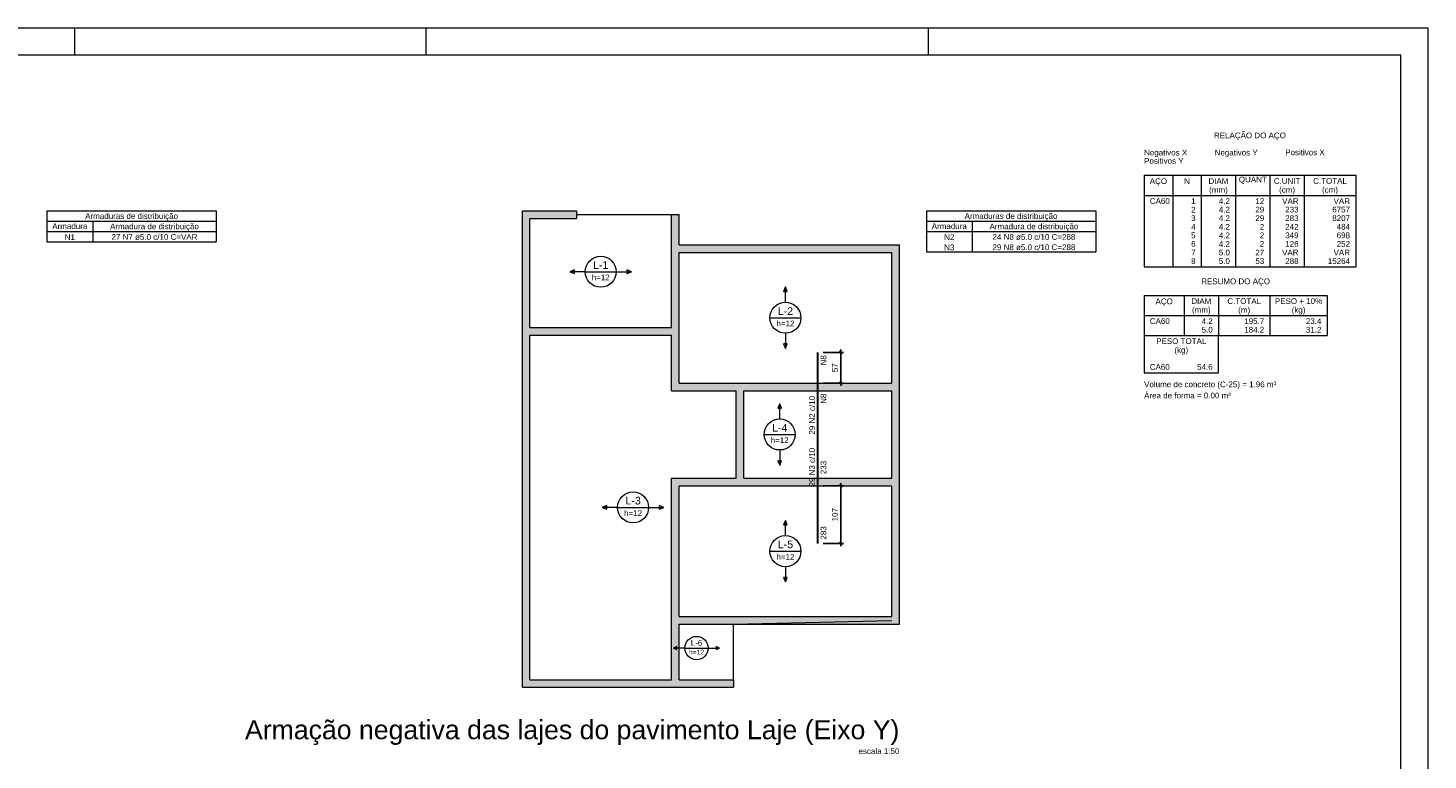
# Model space of a CAD drawing. Header units: millimetres. Extents: x 337 to 624, y -381 to -65.
# Tile 135 of 138: x 572 to 624, y -157 to -129. Entities that reach past the tile are written whole.
import ezdxf

# ---------------------------------------------------------------- set-up
doc = ezdxf.new("R2010")
doc.units = ezdxf.units.MM
doc.header["$MEASUREMENT"] = 0
doc.layers.get('0').update_dxf_attribs({"lineweight": 5})
for name, color, linetype, lineweight in [('Descrição da armadura', 7, 'Continuous', 5), ('DT-Armadura negativa', 4, 'Continuous', 30), ('DT-Cotas', 7, 'Continuous', 5), ('DT-Hachura viga em laje', 254, 'Continuous', 5), ('DT-Relação do aço', 7, 'Continuous', 5), ('DT-Textos', 7, 'Continuous', 5), ('DT-Título', 102, 'Continuous', 20), ('FO-Vigas', 1, 'Continuous', 20), ('PRANCHA 01', 7, 'Continuous', 20), ('Textos armaduras', 7, 'Continuous', 5)]:
    doc.layers.add(name, color=color, linetype=linetype, lineweight=lineweight)
doc.styles.add('Arial', font='arial.ttf')
doc.dimstyles.new('UM_50.000000', dxfattribs={"dimtxt": 0.18, "dimasz": 0.1, "dimexe": 0.1, "dimexo": 0.2, "dimgap": 0, "dimtad": 1, "dimtih": 1, "dimtoh": 1, "dimdec": 1, "dimlfac": 50, "dimzin": 0, "dimdsep": 46, "dimtxsty": 'Standard', "dimcen": 0.09, "dimdle": 0.1, "dimadec": 1, "dimazin": 2, "dimtfac": 1, "dimtdec": 4, "dimtofl": 0, "dimtmove": 0, "dimatfit": 3, "dimfxl": 1, "dimtolj": 1, "dimarcsym": 0})

# ---------------------------------------------------------------- blocks, each defined once
blk = doc.blocks.new('_Oblique')
at = {"color": 0, "linetype": 'ByBlock', "lineweight": -2}
blk.add_line((-0.5, -0.5), (0.5, 0.5), dxfattribs=at)
blk = doc.blocks.new('*D225')
at = {"layer": 'Defpoints', "color": 0, "transparency": 16777216}
for p in [(601.202, -141.45), (601.202, -142.59), (602.05, -142.59)]:
    blk.add_point(p, dxfattribs=at)
at = {"layer": 'DT-Cotas', "color": 0, "lineweight": -2, "transparency": 16777216}
for p, q in [((601.402, -141.45), (602.15, -141.45)), ((602.05, -141.35), (602.05, -142.69)), ((601.402, -142.59), (602.15, -142.59))]:
    blk.add_line(p, q, dxfattribs=at)
at = {"layer": 'DT-Cotas', "color": 0, "lineweight": -2, "transparency": 16777216, "xscale": 0.1, "yscale": 0.1, "zscale": 0.1}
for p, rotation in [((602.05, -141.45), 90), ((602.05, -142.59), 270)]:
    blk.add_blockref('_Oblique', p, dxfattribs=dict(at, rotation=rotation))
at = {"layer": 'DT-Cotas', "color": 7, "transparency": 16777216, "insert": (601.838, -142.02), "char_height": 0.2118, "attachment_point": 5, "rotation": 90, "style": 'Arial'}
blk.add_mtext('\\A1;57', dxfattribs=at)
blk = doc.blocks.new('*D226')
at = {"layer": 'Defpoints', "color": 0, "transparency": 16777216}
for p in [(601.202, -146.39), (602.05, -146.39), (601.202, -148.53)]:
    blk.add_point(p, dxfattribs=at)
at = {"layer": 'DT-Cotas', "color": 0, "lineweight": -2, "transparency": 16777216}
for p, q in [((601.402, -146.39), (602.15, -146.39)), ((602.05, -148.63), (602.05, -146.29)), ((601.402, -148.53), (602.15, -148.53))]:
    blk.add_line(p, q, dxfattribs=at)
at = {"layer": 'DT-Cotas', "color": 0, "lineweight": -2, "transparency": 16777216, "xscale": 0.1, "yscale": 0.1, "zscale": 0.1}
for p, rotation in [((602.05, -146.39), 90), ((602.05, -148.53), 270)]:
    blk.add_blockref('_Oblique', p, dxfattribs=dict(at, rotation=rotation))
at = {"layer": 'DT-Cotas', "color": 7, "transparency": 16777216, "insert": (601.838, -147.46), "char_height": 0.2118, "attachment_point": 5, "rotation": 90, "style": 'Arial'}
blk.add_mtext('\\A1;107', dxfattribs=at)

msp = doc.modelspace()

# ---------------------------------------------------------------- hatches: boundary and pattern name
at = {"layer": 'DT-Hachura viga em laje', "linetype": 'Continuous'}
for points in [[(590.5423, -140.5304), (590.5423, -140.5304), (590.5423, -136.4906), (590.2623, -136.2106), (590.2623, -140.6704), (590.4023, -140.6704), (590.5423, -140.5304)], [(592.2623, -136.2106), (592.2623, -136.2106), (590.2623, -136.2106), (590.5423, -136.4906), (592.2623, -136.4906), (592.2623, -136.2106)], [(596.0623, -137.4704), (596.0623, -137.4704), (596.0623, -136.3506), (595.7823, -136.3506), (595.7823, -137.6104), (595.9223, -137.6104), (596.0623, -137.4704)], [(596.0623, -137.7506), (596.0623, -137.7506), (595.9223, -137.6106), (595.7823, -137.6106), (595.7823, -140.5304), (595.9223, -140.6704), (596.0623, -140.6704), (596.0623, -137.7506)], [(604.2223, -137.4706), (604.2223, -137.4706), (596.0623, -137.4706), (595.9223, -137.6106), (596.0623, -137.7504), (603.9423, -137.7504), (604.2223, -137.4706)], [(604.2223, -137.4704), (604.2223, -137.4704), (603.9423, -137.7504), (603.9423, -142.5904), (604.0823, -142.7304), (604.2223, -142.7304), (604.2223, -137.4704)], [(590.5423, -140.8104), (590.5423, -140.8104), (590.4023, -140.6704), (590.2623, -140.6704), (590.2623, -146.1304), (590.5423, -146.1304), (590.5423, -140.8104)], [(595.9223, -140.6706), (595.9223, -140.6706), (595.7823, -140.5306), (590.5423, -140.5306), (590.4023, -140.6706), (590.5423, -140.8104), (595.7823, -140.8104), (595.9223, -140.6706)], [(596.0623, -142.5902), (596.0623, -142.5902), (596.0623, -140.6706), (595.9223, -140.6706), (595.7823, -140.8106), (595.7823, -142.8704), (596.0623, -142.5902)], [(598.3223, -142.7306), (598.3223, -142.7306), (598.3223, -142.5904), (596.0623, -142.5904), (595.7823, -142.8704), (598.1823, -142.8704), (598.3223, -142.7306)], [(598.4623, -146.1104), (598.4623, -146.1104), (598.4623, -142.8706), (598.3223, -142.7304), (598.1825, -142.8706), (598.1825, -146.1104), (598.3223, -146.2504), (598.4623, -146.1104)], [(604.0823, -142.7306), (604.0823, -142.7306), (603.9423, -142.5906), (598.3225, -142.5906), (598.3225, -142.7306), (598.4625, -142.8704), (603.9423, -142.8704), (604.0823, -142.7306)], [(604.2223, -142.7304), (604.2223, -142.7304), (604.0823, -142.7304), (603.9423, -142.8706), (603.9423, -146.1104), (604.0823, -146.2504), (604.2223, -146.2504), (604.2223, -142.7304)], [(590.5421, -153.5706), (590.5421, -153.5706), (590.5421, -146.1304), (590.2623, -146.1304), (590.2623, -153.8506), (590.5421, -153.5706)], [(596.0623, -151.2306), (596.0623, -151.2306), (596.0623, -146.3904), (595.7823, -146.1104), (595.7823, -151.3706), (595.9223, -151.3706), (596.0623, -151.2306)], [(598.3223, -146.2506), (598.3223, -146.2506), (598.1823, -146.1106), (595.7823, -146.1106), (596.0625, -146.3904), (598.3223, -146.3904), (598.3223, -146.2506)], [(604.0823, -146.2506), (604.0823, -146.2506), (603.9423, -146.1106), (598.4625, -146.1106), (598.3225, -146.2506), (598.3225, -146.3904), (603.9423, -146.3904), (604.0823, -146.2506)], [(604.2223, -146.2504), (604.2223, -146.2504), (604.0823, -146.2504), (603.9423, -146.3904), (603.9423, -151.2306), (604.2223, -151.5106), (604.2223, -146.2504)], [(603.9423, -151.2306), (603.9423, -151.2306), (596.0625, -151.2306), (595.9223, -151.3706), (596.0623, -151.5106), (604.2223, -151.5106), (603.9423, -151.2306)], [(596.0623, -153.5706), (596.0623, -153.5706), (596.0623, -151.5106), (595.9223, -151.3706), (595.7823, -151.3706), (595.7823, -153.5706), (595.9223, -153.7106), (596.0623, -153.5706)], [(595.9223, -153.7106), (595.9223, -153.7106), (595.7823, -153.5706), (590.5423, -153.5706), (590.2623, -153.8506), (595.9223, -153.8506), (595.9223, -153.7106)], [(598.0823, -153.5706), (598.0823, -153.5706), (596.0623, -153.5706), (595.9223, -153.7106), (595.9223, -153.8506), (598.0823, -153.8506), (598.0823, -153.5706)]]:
    msp.add_hatch(color=256, dxfattribs=at).paths.add_polyline_path(points)

# ---------------------------------------------------------------- linework, layer by layer
at = {"layer": 'DT-Armadura negativa'}
for p, q in [((601.2024, -146.1104), (601.2024, -141.4504)), ((601.2024, -148.5304), (601.2024, -142.8704))]:
    msp.add_line(p, q, dxfattribs=at)
at = {"layer": 'DT-Relação do aço', "linetype": 'Continuous'}
for p, q in [((613.283, -134.8978), (621.1196, -134.8978)), ((613.283, -134.8978), (613.283, -138.2866)), ((614.342, -134.8978), (614.342, -138.2866)), ((615.401, -134.8978), (615.401, -138.2866)), ((616.6718, -134.8978), (616.6718, -138.2866)), ((617.9426, -134.8978), (617.9426, -138.2866)), ((619.2134, -134.8978), (619.2134, -138.2866)), ((621.1196, -134.8978), (621.1196, -138.2866)), ((613.283, -135.6391), (621.1196, -135.6391)), ((613.283, -138.2866), (621.1196, -138.2866)), ((613.283, -139.3456), (613.283, -140.8282)), ((613.283, -139.3456), (620.0606, -139.3456)), ((614.7656, -139.3456), (614.7656, -140.8282)), ((616.0364, -139.3456), (616.0364, -140.8282)), ((617.9426, -139.3456), (617.9426, -140.8282)), ((620.0606, -139.3456), (620.0606, -140.8282)), ((613.283, -140.0869), (620.0606, -140.0869)), ((613.283, -140.8282), (620.0606, -140.8282)), ((613.283, -140.8282), (613.283, -142.2049)), ((616.0364, -142.2049), (616.0364, -140.8282)), ((613.283, -142.2049), (616.0364, -142.2049))]:
    msp.add_line(p, q, dxfattribs=at)
at = {"layer": 'DT-Relação do aço'}
for p, q in [((572.6595, -136.2106), (578.9287, -136.2106)), ((572.6595, -136.2106), (572.6595, -137.3543)), ((578.9287, -136.2106), (578.9287, -137.3543)), ((605.2223, -136.2106), (611.4916, -136.2106)), ((605.2223, -136.2106), (605.2223, -137.7355)), ((611.4916, -136.2106), (611.4916, -137.7355)), ((572.6595, -136.5918), (578.9287, -136.5918)), ((574.3539, -136.5918), (574.3539, -137.3543)), ((605.2223, -136.5918), (611.4916, -136.5918)), ((606.9167, -136.5918), (606.9167, -137.7355)), ((572.6595, -136.9731), (578.9287, -136.9731)), ((572.6595, -137.3543), (578.9287, -137.3543)), ((605.2223, -136.9731), (611.4916, -136.9731)), ((605.2223, -137.7355), (611.4916, -137.7355))]:
    msp.add_line(p, q, dxfattribs=at)
at = {"layer": 'DT-Textos'}
for p, q in [((592.1923, -138.3949), (592.0229, -138.4655)), ((592.1923, -138.5361), (592.1923, -138.3949)), ((594.3018, -138.4655), (594.1323, -138.3949)), ((594.1323, -138.3949), (594.1323, -138.5361)), ((592.0229, -138.4655), (592.1923, -138.5361)), ((592.5877, -138.4655), (593.737, -138.4655)), ((594.1323, -138.5361), (594.3018, -138.4655)), ((600.0023, -139.0309), (599.9317, -139.2004)), ((599.9317, -139.2004), (600.0729, -139.2004)), ((600.0729, -139.2004), (600.0023, -139.0309)), ((599.4277, -140.1704), (600.577, -140.1704)), ((600.0729, -141.1404), (599.9317, -141.1404)), ((599.9317, -141.1404), (600.0023, -141.3098)), ((600.0023, -141.3098), (600.0729, -141.1404)), ((599.7904, -143.3509), (599.7198, -143.5204)), ((599.7198, -143.5204), (599.861, -143.5204)), ((599.861, -143.5204), (599.7904, -143.3509)), ((599.2158, -144.4904), (600.3651, -144.4904)), ((599.861, -145.4604), (599.7198, -145.4604)), ((599.7198, -145.4604), (599.7904, -145.6298)), ((599.7904, -145.6298), (599.861, -145.4604)), ((593.3924, -147.1199), (593.223, -147.1905)), ((593.223, -147.1905), (593.3924, -147.2611)), ((593.3924, -147.2611), (593.3924, -147.1199)), ((593.7878, -147.1905), (594.9371, -147.1905)), ((595.5019, -147.1905), (595.3324, -147.1199)), ((595.3324, -147.1199), (595.3324, -147.2611)), ((595.3324, -147.2611), (595.5019, -147.1905)), ((600.0023, -147.671), (599.9317, -147.8405)), ((600.0729, -147.8405), (600.0023, -147.671)), ((599.9317, -147.8405), (600.0729, -147.8405)), ((599.4277, -148.8105), (600.577, -148.8105)), ((600.0729, -149.7805), (599.9317, -149.7805)), ((599.9317, -149.7805), (600.0023, -149.9499)), ((600.0023, -149.9499), (600.0729, -149.7805)), ((595.9843, -152.3426), (595.8573, -152.3956)), ((595.8573, -152.3956), (595.9843, -152.4486)), ((595.9843, -152.4486), (595.9843, -152.3426)), ((596.2813, -152.3956), (597.1433, -152.3956)), ((597.5673, -152.3956), (597.4403, -152.3426)), ((597.4403, -152.3426), (597.4403, -152.4486)), ((597.4403, -152.4486), (597.5673, -152.3956))]:
    msp.add_line(p, q, dxfattribs=at)
for points in [[(592.5877, -138.4655), (592.0229, -138.4655)], [(593.737, -138.4655), (594.3018, -138.4655)], [(600.0023, -139.5957), (600.0023, -139.0309)], [(600.0023, -140.745), (600.0023, -141.3098)], [(599.7904, -143.9157), (599.7904, -143.3509)], [(599.7904, -145.065), (599.7904, -145.6298)], [(593.7878, -147.1905), (593.223, -147.1905)], [(594.9371, -147.1905), (595.5019, -147.1905)], [(600.0023, -148.2358), (600.0023, -147.671)], [(600.0023, -149.3851), (600.0023, -149.9499)], [(596.2813, -152.3956), (595.8573, -152.3956)], [(597.1433, -152.3956), (597.5673, -152.3956)]]:
    msp.add_lwpolyline(points, dxfattribs=at)
for centre, radius in [((593.1623, -138.4655), 0.5746), ((600.0023, -140.1704), 0.5746), ((599.7904, -144.4904), 0.5746), ((594.3624, -147.1905), 0.5746), ((600.0023, -148.8105), 0.5746), ((596.7123, -152.3956), 0.431)]:
    msp.add_circle(centre, radius, dxfattribs=at)
at = {"layer": 'FO-Vigas'}
for p, q in [((590.2623, -140.6704), (590.2623, -136.2106)), ((590.2623, -136.2106), (592.2623, -136.2106)), ((592.2623, -136.2106), (592.2623, -136.4906)), ((590.5423, -140.5304), (590.5423, -136.4906)), ((590.5423, -136.4906), (592.2623, -136.4906)), ((592.2623, -136.3506), (595.7823, -136.3506)), ((595.7823, -136.3506), (596.0623, -136.3506)), ((595.7823, -137.6104), (595.7823, -136.3506)), ((596.0623, -137.4704), (596.0623, -136.3506)), ((595.7823, -140.5304), (595.7823, -137.6104)), ((596.0623, -137.4704), (604.2223, -137.4704)), ((596.0623, -137.7504), (603.9423, -137.7504)), ((596.0623, -140.6704), (596.0623, -137.7504)), ((603.9423, -142.5904), (603.9423, -137.7504)), ((604.2223, -142.7304), (604.2223, -137.4704)), ((590.2623, -146.1304), (590.2623, -140.6704)), ((590.5423, -140.5304), (595.7823, -140.5304)), ((590.5423, -146.1304), (590.5423, -140.8104)), ((590.5423, -140.8104), (595.7823, -140.8104)), ((595.7823, -142.8704), (595.7823, -140.8104)), ((596.0623, -142.5904), (596.0623, -140.6704)), ((595.7823, -142.8704), (598.1825, -142.8704)), ((596.0623, -142.5904), (598.3225, -142.5904)), ((598.1825, -146.1104), (598.1825, -142.8704)), ((598.3225, -142.5904), (603.9423, -142.5904)), ((598.4625, -142.8704), (603.9423, -142.8704)), ((598.4625, -146.1104), (598.4625, -142.8704)), ((603.9423, -146.1104), (603.9423, -142.8704)), ((604.2223, -146.2504), (604.2223, -142.7304)), ((590.2623, -153.8506), (590.2623, -146.1304)), ((590.5423, -153.5706), (590.5423, -146.1304)), ((595.7823, -151.3706), (595.7823, -146.1104)), ((595.7823, -146.1104), (598.1825, -146.1104)), ((598.4625, -146.1104), (603.9423, -146.1104)), ((596.0623, -151.2306), (596.0623, -146.3904)), ((596.0623, -146.3904), (598.3225, -146.3904)), ((598.3225, -146.3904), (603.9423, -146.3904)), ((603.9423, -151.2306), (603.9423, -146.3904)), ((604.2223, -151.5106), (604.2223, -146.2504)), ((596.0623, -151.2306), (603.9423, -151.2306)), ((595.7823, -153.5706), (595.7823, -151.3706)), ((596.0623, -151.5106), (604.2223, -151.5106)), ((596.0623, -153.5706), (596.0623, -151.5106)), ((598.0825, -151.5106), (603.9423, -151.3738)), ((598.0825, -153.5706), (598.0825, -151.5106)), ((590.2623, -153.8506), (595.9223, -153.8506)), ((590.5423, -153.5706), (595.7823, -153.5706)), ((595.9223, -153.8506), (598.0825, -153.8506)), ((596.0623, -153.5706), (598.0825, -153.5706)), ((598.0825, -153.5706), (598.0825, -153.8506))]:
    msp.add_line(p, q, dxfattribs=at)
at = {"layer": 'PRANCHA 01'}
for points in [[(539.6948, -188.8442), (623.7948, -188.8442), (623.7948, -129.4442), (539.6948, -129.4442), (539.6948, -188.8442)], [(573.6948, -130.4442), (573.6948, -129.4442)], [(586.6948, -130.4442), (586.6948, -129.4442)], [(605.2948, -130.4442), (605.2948, -129.4442)]]:
    msp.add_lwpolyline(points, dxfattribs=at)
msp.add_lwpolyline([(542.1948, -187.8442), (622.7948, -187.8442), (622.7948, -130.4442), (542.1948, -130.4442)], close=True, dxfattribs=at)

# ---------------------------------------------------------------- texts
at = {"layer": 'Descrição da armadura', "linetype": 'Continuous', "char_height": 0.2118, "attachment_point": 8, "line_spacing_factor": 0.798, "style": 'Arial'}
for s, insert, width in [('N1', (573.5067, -137.2908), 0.758398), ('27 N7 ø5.0 c/10 C=VAR', (576.6413, -137.2908), 6.380918), ('N2', (606.0695, -137.2908), 0.758398), ('24 N8 ø5.0 c/10 C=288', (609.2042, -137.2908), 6.150907), ('N3', (606.0695, -137.672), 0.758398), ('29 N8 ø5.0 c/10 C=288', (609.2042, -137.672), 6.150907)]:
    msp.add_mtext(s, dxfattribs=dict(at, insert=insert, width=width))
at = {"layer": 'Descrição da armadura', "linetype": 'Continuous', "char_height": 0.2118, "rotation": 90, "line_spacing_factor": 0.798, "style": 'Arial'}
for s, insert, width, attachment_point in [('N8', (601.5201, -141.5563), 0.758398, 9), ('N8', (601.5201, -142.9763), 0.758398, 9), ('29 N2 c/10', (601.0965, -143.7804), 2.869342, 8), ('29 N3 c/10', (601.0965, -145.7004), 2.869342, 8)]:
    msp.add_mtext(s, dxfattribs=dict(at, insert=insert, width=width, attachment_point=attachment_point))
at = {"layer": 'DT-Relação do aço', "linetype": 'Continuous', "char_height": 0.2118, "line_spacing_factor": 0.798, "style": 'Arial'}
for s, insert, width, attachment_point in [('RELAÇÃO DO AÇO', (617.2016, -133.5913), 5.340655, 8), ('Negativos X', (613.2826, -134.2263), 3.198715, 7), ('Positivos Y', (613.283, -134.4742), 2.934521, 7), ('Negativos Y', (615.8956, -134.2263), 3.198715, 7), ('Positivos X', (618.5074, -134.1565), 2.934521, 7), ('AÇO', (613.8126, -135.2853), 1.285627, 8), ('N', (614.8715, -135.2155), 0.428446, 8), ('DIAM', (616.0364, -135.2155), 1.483193, 8), ('QUANT', (617.3072, -135.2155), 2.076471, 8), ('C.UNIT', (618.578, -135.2155), 1.977398, 8), ('C.TOTAL', (620.1665, -135.2155), 2.505206, 8), ('CA60', (613.4948, -135.9568), 1.484062, 7), ('1', (615.1892, -135.9568), 0.329953, 9), ('(mm)', (616.0366, -135.6033), 1.383541, 8), ('4.2', (616.46, -135.9568), 0.824737, 9), ('12', (617.7308, -135.9568), 0.659905, 9), ('(cm)', (618.5776, -135.6033), 1.185975, 8), ('VAR', (619.0016, -135.9568), 1.219869, 9), ('(cm)', (620.1666, -135.6033), 1.185975, 8), ('VAR', (620.9078, -135.9568), 1.219869, 9), ('3', (615.1892, -136.5922), 0.329953, 9), ('2', (615.1892, -136.2745), 0.329953, 9), ('4.2', (616.46, -136.2745), 0.824737, 9), ('4.2', (616.46, -136.5922), 0.824737, 9), ('29', (617.7308, -136.2745), 0.659905, 9), ('29', (617.7308, -136.5922), 0.659905, 9), ('233', (619.0016, -136.2745), 0.989858, 9), ('283', (619.0016, -136.5922), 0.989858, 9), ('8207', (620.9078, -136.5922), 1.31981, 9), ('6757', (620.9078, -136.2745), 1.31981, 9), ('4', (615.1892, -136.9099), 0.329953, 9), ('4.2', (616.46, -136.9099), 0.824737, 9), ('2', (617.7308, -136.9099), 0.329953, 9), ('242', (619.0016, -136.9099), 0.989858, 9), ('484', (620.9078, -136.9099), 0.989858, 9), ('5', (615.1892, -137.2276), 0.329953, 9), ('6', (615.1892, -137.5453), 0.329953, 9), ('4.2', (616.46, -137.2276), 0.824737, 9), ('4.2', (616.46, -137.5453), 0.824737, 9), ('2', (617.7308, -137.2276), 0.329953, 9), ('2', (617.7308, -137.5453), 0.329953, 9), ('349', (619.0016, -137.2276), 0.989858, 9), ('126', (619.0016, -137.5453), 0.989858, 9), ('252', (620.9078, -137.5453), 0.989858, 9), ('698', (620.9078, -137.2276), 0.989858, 9), ('7', (615.1892, -137.863), 0.329953, 9), ('5.0', (616.46, -137.863), 0.824737, 9), ('27', (617.7308, -137.863), 0.659905, 9), ('VAR', (619.0016, -137.863), 1.219869, 9), ('VAR', (620.9078, -137.863), 1.219869, 9), ('8', (615.1892, -138.1807), 0.329953, 9), ('5.0', (616.46, -138.1807), 0.824737, 9), ('53', (617.7308, -138.1807), 0.659905, 9), ('288', (619.0016, -138.1807), 0.989858, 9), ('15264', (620.9078, -138.1807), 1.649763, 9), ('RESUMO DO AÇO', (616.6716, -138.9923), 5.109195, 8), ('DIAM', (615.401, -139.6633), 1.483193, 8), ('C.TOTAL', (616.9895, -139.6633), 2.505206, 8), ('PESO + 10%', (619.0016, -139.6633), 3.512155, 8), ('AÇO', (614.0246, -139.7333), 1.285627, 8), ('(mm)', (615.4006, -140.0513), 1.383541, 8), ('(m)', (616.9896, -140.0513), 0.889337, 8), ('(kg)', (619.0016, -140.0513), 1.021723, 8), ('CA60', (613.4948, -140.4046), 1.484062, 7), ('4.2', (615.8246, -140.4046), 0.824737, 9), ('5.0', (615.8246, -140.7223), 0.824737, 9), ('195.7', (617.7308, -140.4046), 1.484642, 9), ('184.2', (617.7308, -140.7223), 1.484642, 9), ('31.2', (619.8488, -140.7223), 1.154689, 9), ('23.4', (619.8488, -140.4046), 1.154689, 9), ('PESO TOTAL', (614.6597, -141.1459), 3.725364, 8), ('(kg)', (614.6596, -141.5333), 1.021723, 8), ('CA60', (613.4948, -142.099), 1.484062, 7), ('54.6', (615.8246, -142.099), 1.154689, 9), ('Volume de concreto (C-25) = 1.96 m³', (613.2826, -142.8043), 9.809933, 7), ('Área de forma = 0.00 m²', (613.283, -143.158), 6.446676, 7)]:
    msp.add_mtext(s, dxfattribs=dict(at, insert=insert, width=width, attachment_point=attachment_point))
at = {"layer": 'DT-Textos', "attachment_point": 8, "line_spacing_factor": 0.798, "style": 'Arial'}
for s, insert, char_height, width in [('L-1', (593.1623, -138.3596), 0.2824, 1.060629), ('h=12', (593.1623, -138.7832), 0.2118, 1.322346), ('L-2', (600.0023, -140.0645), 0.2824, 1.060629), ('h=12', (600.0023, -140.4881), 0.2118, 1.322346), ('L-4', (599.7904, -144.3845), 0.2824, 1.060629), ('h=12', (599.7904, -144.8081), 0.2118, 1.322346), ('h=12', (594.3624, -147.5082), 0.2118, 1.322346), ('L-3', (594.3624, -147.0846), 0.2824, 1.060629), ('L-5', (600.0023, -148.7046), 0.2824, 1.060629), ('h=12', (600.0023, -149.1282), 0.2118, 1.322346), ('h=12', (596.7123, -152.6336), 0.1765, 0.991759), ('L-6', (596.7123, -152.3166), 0.2118, 0.848503)]:
    msp.add_mtext(s, dxfattribs=dict(at, insert=insert, char_height=char_height, width=width))
at = {"layer": 'DT-Título', "attachment_point": 9, "line_spacing_factor": 0.798, "style": 'Arial'}
for s, insert, char_height, width in [('Armação negativa das lajes do pavimento Laje (Eixo Y)', (604.2219, -155.9896), 0.706, 46.876988), ('escala 1:50', (604.2223, -156.3216), 0.2118, 3.002725)]:
    msp.add_mtext(s, dxfattribs=dict(at, insert=insert, char_height=char_height, width=width))
at = {"layer": 'Textos armaduras', "linetype": 'Continuous', "char_height": 0.2118, "attachment_point": 8, "line_spacing_factor": 0.798, "style": 'Arial'}
for s, insert, width in [('Armaduras de distribuição', (575.7939, -136.5766), 6.819842), ('Armaduras de distribuição', (608.3569, -136.5766), 6.819842), ('Armadura', (573.5067, -136.8883), 2.577614), ('Armadura de distribuição', (576.6409, -136.9586), 6.526306), ('Armadura', (606.0695, -136.8883), 2.577614), ('Armadura de distribuição', (609.2039, -136.9586), 6.526306)]:
    msp.add_mtext(s, dxfattribs=dict(at, insert=insert, width=width))
at = {"layer": 'Textos armaduras', "linetype": 'Continuous', "char_height": 0.2118, "width": 0.989858, "attachment_point": 7, "rotation": 90, "line_spacing_factor": 0.798, "style": 'Arial'}
for s, insert in [('233', (601.5201, -145.9621)), ('283', (601.5201, -148.3821))]:
    msp.add_mtext(s, dxfattribs=dict(at, insert=insert))

# ---------------------------------------------------------------- dimensions: what is measured, and where the dimension line sits
at = {"layer": 'DT-Cotas'}
for base, p1, p2, picture, middle in [((602.0496, -142.5904), (601.2024, -141.4504), (601.2024, -142.5904), '*D225', (601.8378, -142.0204)), ((602.0496, -146.3904), (601.2024, -148.5304), (601.2024, -146.3904), '*D226', (601.8378, -147.4604))]:
    dim = msp.add_linear_dim(base=base, p1=p1, p2=p2, angle=90, dimstyle='UM_50.000000', override={"dimtxt": 0.2118, "dimasz": 0.1, "dimexe": 0.1, "dimexo": 0.2, "dimtad": 1, "dimtih": 0, "dimtoh": 0, "dimdec": 1, "dimlfac": 50, "dimzin": 8, "dimtxsty": 'Arial', "dimblk": 'Oblique', "dimblk1": 'Oblique', "dimblk2": 'Oblique', "dimsah": 1, "dimdle": 0.1, "dimse1": 0, "dimse2": 0, "dimclrt": 7, "dimadec": 1, "dimazin": 3, "dimtmove": 2, "dimldrblk": 'Oblique'}, dxfattribs=at)
    dim.commit()
    dim.dimension.update_dxf_attribs({"geometry": picture, "text_midpoint": middle, "dimtype": 160, "text_rotation": 90})

doc.saveas('drawing.dxf')
